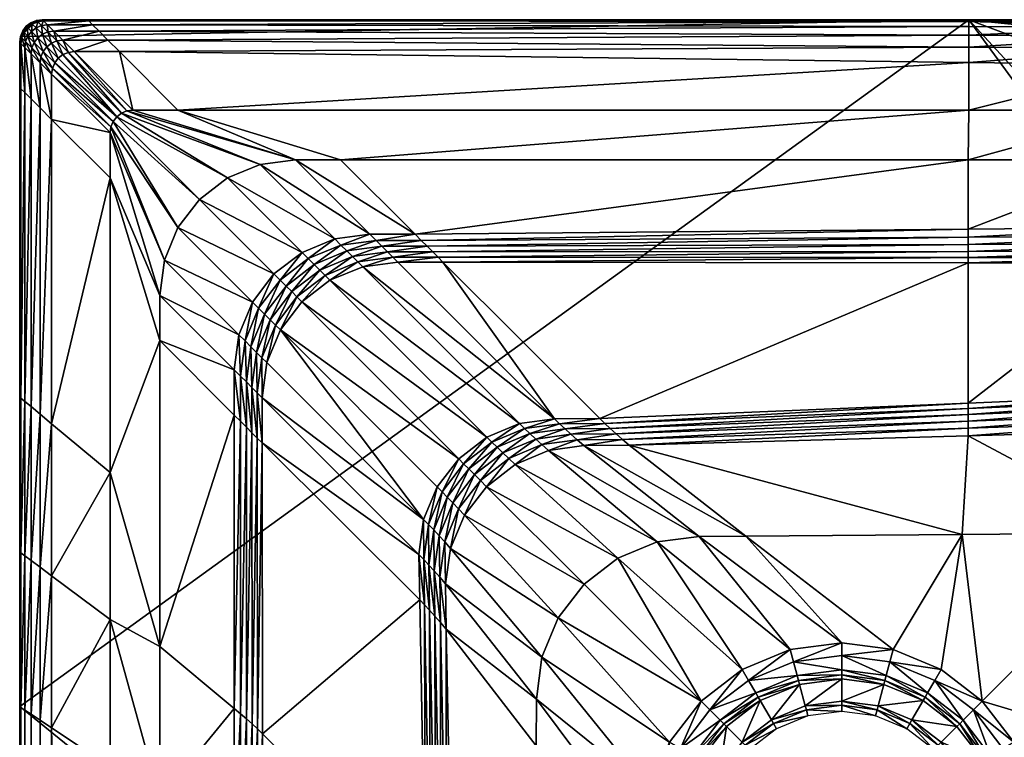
# Model space of a CAD drawing. Header units: centimetres. Extents: x 217.3 to 297.3, y -8 to 72.
# Tile 4 of 6: x 217.3 to 239, y 56.1 to 72. Entities that reach past the tile are written whole.
import ezdxf

# ---------------------------------------------------------------- set-up
doc = ezdxf.new("R2010")
doc.units = ezdxf.units.CM
doc.layers.get('0').update_dxf_attribs({"true_color": 0x58b11b})

msp = doc.modelspace()

# ---------------------------------------------------------------- meshes
at = {"color": 173, "true_color": 0x5858e1}
mesh = msp.add_polyface(dxfattribs=at)
corners = [(217.261, 56.751, 0), (218.761, -8.049, 0), (296.891, -8.032, 0), (238.261, 71.951, 0), (248.883, 49.111, 12.009), (255.035, 41.077, 12.013), (249.413, 34.454, 12.016), (244.236, 42.549, 12.008), (239.213, 49.999, 12), (240.059, 51.102, 12), (234.571, 27.789, 12.004), (234.07, 48.621, 12), (235.448, 48.44, 12), (236.826, 48.621, 12), (239.683, 36.588, 12.008), (228.61, 46.963, 12), (232.786, 49.153, 12), (261.766, 33.256, 12.016), (255.683, 26.917, 12.016), (263.514, 19.426, 12.016), (267.871, 40.374, 12.008), (260.506, 47.414, 12.009), (265.151, 55.976, 12), (254.375, 52.355, 12.006), (228.187, 7.317, 12), (236.462, 18.6, 12.008), (238.11, 49.153, 12), (243.458, 27.529, 12.012), (248.685, 20.374, 12.016), (256.388, 14.384, 12.012), (267.91, 8.653, 12.008), (240.014, 12.932, 12.008)]
mesh.append_faces([[corners[k] for k in face] for face in [(10, 13, 14), (13, 7, 14)]], dxfattribs={"vtx0": -1, "color": 173})
mesh.append_faces([[corners[k] for k in face] for face in [(10, 15, 11)]], dxfattribs={"vtx0": -1, "vtx1": -1, "color": 173})
mesh.append_faces([[corners[k] for k in face] for face in [(0, 1, 2), (0, 2, 3)]], dxfattribs={"vtx0": -1, "vtx1": -1, "vtx2": -1, "color": 173})
mesh.append_faces([[corners[k] for k in face] for face in [(10, 12, 13)]], dxfattribs={"vtx0": -1, "vtx2": -1, "color": 173})
mesh.append_faces([[corners[k] for k in face] for face in [(4, 7, 9), (13, 26, 7)]], dxfattribs={"vtx1": -1, "vtx2": -1, "color": 173})
mesh.append_faces([[corners[k] for k in face] for face in [(4, 5, 6), (6, 7, 4), (7, 8, 9), (10, 11, 12), (15, 16, 11), (6, 5, 17), (17, 18, 6), (19, 18, 17), (20, 21, 22), (23, 21, 5), (5, 4, 23), (21, 20, 17), (17, 5, 21), (24, 10, 25), (26, 8, 7), (14, 7, 6), (6, 27, 14), (27, 6, 18), (18, 28, 27), (18, 19, 29), (29, 28, 18), (30, 29, 19), (10, 14, 27), (27, 25, 10), (25, 27, 28), (28, 31, 25), (31, 28, 29)]], dxfattribs={"vtx2": -1, "color": 173})
mesh = msp.add_polyface(dxfattribs=at)
corners = [(223.028, 65.086, 16.669), (223.505, 65.707, 16.669), (226.975, 62.237, 12.331), (224.126, 66.184, 16.669), (227.596, 62.714, 12.331), (226.008, 67.204, 17), (225.008, 67.204, 17), (223.361, 68.851, 17), (224.361, 68.851, 17), (224.231, 67.102, 17), (222.585, 68.748, 17), (224.85, 66.484, 16.669), (224.74, 66.593, 16.788), (225.517, 66.695, 16.788), (224.017, 66.293, 16.788), (223.395, 65.817, 16.788), (225.4, 66.812, 16.881), (224.624, 66.71, 16.881), (225.276, 66.936, 16.947), (224.5, 66.833, 16.947), (225.145, 67.066, 16.987), (224.369, 66.964, 16.987), (223.9, 66.41, 16.881), (223.776, 66.534, 16.947), (223.645, 66.664, 16.987), (223.508, 66.802, 17), (223.279, 65.933, 16.881), (223.155, 66.057, 16.947), (238.261, 71.951, 15.313), (218.761, 71.951, 15.313), (218.761, 71.951, 0), (218.761, 71.951, 16), (217.278, 71.58, 0), (217.261, 56.751, 0), (238.261, 71.951, 0), (217.632, 71.934, 0)]
mesh.append_faces([[corners[k] for k in face] for face in [(32, 33, 34), (35, 32, 34)]], dxfattribs={"vtx0": -1, "vtx1": -1, "vtx2": -1, "color": 173})
mesh.append_faces([[corners[k] for k in face] for face in [(35, 34, 30)]], dxfattribs={"vtx0": -1, "vtx2": -1, "color": 173})
mesh.append_faces([[corners[k] for k in face] for face in [(0, 1, 2), (1, 3, 4), (5, 6, 7), (7, 8, 5), (6, 9, 10), (10, 7, 6), (11, 12, 13), (12, 11, 3), (3, 14, 12), (14, 3, 1), (1, 15, 14), (16, 13, 12), (12, 17, 16), (18, 16, 17), (17, 19, 18), (20, 18, 19), (19, 21, 20), (6, 20, 21), (21, 9, 6), (17, 12, 14), (14, 22, 17), (19, 17, 22), (22, 23, 19), (21, 19, 23), (23, 24, 21), (9, 21, 24), (24, 25, 9), (22, 14, 15), (23, 22, 26), (24, 23, 27), (28, 29, 30), (31, 29, 28)]], dxfattribs={"vtx2": -1, "color": 173})
mesh = msp.add_polyface(dxfattribs=at)
corners = [(217.278, 71.58, 15.313), (217.278, 71.58, 16), (217.261, 71.451, 16), (217.511, 71.884, 16), (217.511, 71.884, 15.313), (217.632, 71.934, 15.313), (217.408, 71.804, 16), (217.408, 71.804, 15.313), (217.328, 71.701, 16), (217.328, 71.701, 15.313), (217.306, 71.552, 16.36), (217.289, 71.422, 16.36), (217.539, 71.855, 16.36), (217.632, 71.934, 16), (217.436, 71.776, 16.36), (217.356, 71.672, 16.36), (217.521, 71.691, 16.64), (217.624, 71.771, 16.64), (217.441, 71.588, 16.64), (217.583, 71.446, 16.84), (217.662, 71.55, 16.84), (217.391, 71.467, 16.64), (217.261, 71.451, 0), (217.278, 71.58, 0), (217.511, 71.884, 0), (217.408, 71.804, 0), (217.328, 71.701, 0), (217.632, 71.934, 0)]
mesh.append_faces([[corners[k] for k in face] for face in [(27, 25, 23)]], dxfattribs={"vtx0": -1, "vtx1": -1, "vtx2": -1, "color": 173})
mesh.append_faces([[corners[k] for k in face] for face in [(0, 1, 2), (3, 4, 5), (6, 7, 4), (4, 3, 6), (8, 9, 7), (7, 6, 8), (1, 0, 9), (9, 8, 1), (1, 10, 11), (12, 3, 13), (14, 6, 3), (3, 12, 14), (15, 8, 6), (6, 14, 15), (10, 1, 8), (8, 15, 10), (16, 14, 12), (12, 17, 16), (18, 15, 14), (14, 16, 18), (19, 18, 16), (16, 20, 19), (21, 10, 15), (15, 18, 21), (22, 23, 0), (5, 4, 24), (25, 24, 4), (4, 7, 25), (26, 25, 7), (7, 9, 26), (23, 26, 9), (9, 0, 23), (27, 24, 25), (25, 26, 23)]], dxfattribs={"vtx2": -1, "color": 173})
mesh = msp.add_polyface(dxfattribs=at)
corners = [(217.761, 71.951, 16), (217.761, 71.951, 15.313), (218.761, 71.951, 15.313), (218.761, 71.951, 16), (217.632, 71.934, 16), (217.632, 71.934, 15.313), (217.511, 71.884, 16), (217.789, 71.922, 16.36), (218.789, 71.922, 16.36), (217.66, 71.905, 16.36), (217.539, 71.855, 16.36), (217.874, 71.838, 16.64), (218.874, 71.838, 16.64), (218.016, 71.696, 16.84), (219.016, 71.696, 16.84), (218.214, 71.498, 16.96), (217.745, 71.821, 16.64), (217.886, 71.679, 16.84), (218.084, 71.481, 16.96), (217.624, 71.771, 16.64), (217.766, 71.629, 16.84), (217.964, 71.431, 16.96), (217.662, 71.55, 16.84), (217.521, 71.691, 16.64), (217.761, 71.951, 0), (218.761, 71.951, 0), (217.632, 71.934, 0), (217.511, 71.884, 0)]
mesh.append_faces([[corners[k] for k in face] for face in [(24, 26, 25)]], dxfattribs={"vtx1": -1, "color": 173})
mesh.append_faces([[corners[k] for k in face] for face in [(0, 1, 2), (2, 3, 0), (4, 5, 1), (1, 0, 4), (5, 4, 6), (7, 0, 3), (3, 8, 7), (9, 4, 0), (0, 7, 9), (4, 9, 10), (11, 7, 8), (8, 12, 11), (13, 11, 12), (12, 14, 13), (15, 13, 14), (16, 9, 7), (7, 11, 16), (17, 16, 11), (11, 13, 17), (18, 17, 13), (13, 15, 18), (19, 10, 9), (9, 16, 19), (20, 19, 16), (16, 17, 20), (21, 20, 17), (17, 18, 21), (22, 23, 19), (19, 20, 22), (24, 25, 2), (2, 1, 24), (26, 24, 1), (1, 5, 26), (27, 26, 5)]], dxfattribs={"vtx2": -1, "color": 173})
mesh = msp.add_polyface(dxfattribs=at)
corners = [(229.096, 63.116, 12.331), (225.626, 66.586, 16.669), (226.626, 66.586, 16.669), (224.126, 66.184, 16.669), (224.85, 66.484, 16.669), (228.32, 63.013, 12.331), (230.096, 63.123, 12.331), (238.249, 66.57, 16.61), (224.361, 68.851, 17), (220.761, 69.951, 17), (238.261, 69.951, 17), (219.468, 71.244, 17), (238.261, 71.002, 17), (226.517, 66.696, 16.788), (225.517, 66.695, 16.788), (238.249, 66.689, 16.751), (226.4, 66.812, 16.881), (225.4, 66.812, 16.881), (226.276, 66.936, 16.947), (225.276, 66.936, 16.947), (226.145, 67.066, 16.987), (225.145, 67.066, 16.987), (226.008, 67.204, 17), (225.008, 67.204, 17), (238.249, 66.824, 16.86), (238.249, 66.973, 16.938), (238.249, 67.136, 16.984), (238.249, 67.315, 17), (218.761, 71.951, 0), (238.261, 71.951, 0), (238.261, 71.951, 15.313), (238.261, 71.951, 16), (218.761, 71.951, 16), (238.249, 68.851, 17), (218.789, 71.922, 16.36), (238.261, 71.913, 16.36), (218.874, 71.838, 16.64), (238.261, 71.799, 16.64), (219.016, 71.696, 16.84), (238.261, 71.609, 16.84), (219.214, 71.498, 16.96), (238.261, 71.343, 16.96)]
mesh.append_faces([[corners[k] for k in face] for face in [(0, 1, 2), (3, 4, 5), (4, 1, 0), (6, 2, 7), (8, 9, 10), (9, 11, 12), (13, 2, 1), (1, 14, 13), (14, 1, 4), (2, 13, 15), (16, 13, 14), (14, 17, 16), (18, 16, 17), (17, 19, 18), (20, 18, 19), (19, 21, 20), (22, 20, 21), (21, 23, 22), (13, 16, 24), (16, 18, 25), (18, 20, 26), (20, 22, 27), (28, 29, 30), (30, 31, 32), (22, 8, 33), (34, 32, 31), (31, 35, 34), (36, 34, 35), (35, 37, 36), (38, 36, 37), (37, 39, 38), (40, 38, 39), (39, 41, 40), (11, 40, 41), (41, 12, 11)]], dxfattribs={"vtx2": -1, "color": 173})
mesh = msp.add_polyface(dxfattribs=at)
corners = [(238.261, 71.951, 16), (238.261, 71.951, 15.313), (242.261, 71.951, 15.313), (242.261, 71.951, 16), (255.29, 65.594, 17), (242.249, 67.351, 17), (242.249, 68.851, 17), (238.249, 67.315, 17), (238.249, 68.851, 17), (242.261, 71.911, 16.36), (238.261, 71.913, 16.36), (242.261, 71.791, 16.64), (238.261, 71.799, 16.64), (242.261, 71.591, 16.84), (238.261, 71.609, 16.84), (242.261, 71.311, 16.96), (238.261, 71.343, 16.96), (242.261, 70.951, 17), (238.261, 71.002, 17), (242.249, 66.827, 16.853), (242.249, 66.985, 16.934), (255.195, 65.241, 16.934), (242.249, 67.159, 16.984), (255.24, 65.409, 16.984), (242.261, 69.951, 17), (238.261, 69.951, 17), (242.249, 66.687, 16.738), (242.249, 66.564, 16.59), (238.249, 66.57, 16.61), (238.249, 66.689, 16.751), (238.249, 66.824, 16.86), (238.249, 66.973, 16.938), (238.249, 67.136, 16.984), (242.261, 71.951, 0), (238.261, 71.951, 0), (256.496, 70.077, 0)]
mesh.append_faces([[corners[k] for k in face] for face in [(0, 1, 2), (2, 3, 0), (4, 5, 6), (7, 8, 6), (6, 5, 7), (9, 10, 0), (0, 3, 9), (11, 12, 10), (10, 9, 11), (11, 13, 14), (14, 12, 11), (13, 15, 16), (16, 14, 13), (15, 17, 18), (18, 16, 15), (19, 20, 21), (20, 22, 23), (22, 5, 4), (24, 6, 8), (8, 25, 24), (17, 24, 25), (25, 18, 17), (26, 27, 28), (28, 29, 26), (19, 26, 29), (29, 30, 19), (20, 19, 30), (30, 31, 20), (22, 20, 31), (31, 32, 22), (5, 22, 32), (32, 7, 5), (33, 2, 1), (1, 34, 33), (35, 33, 34)]], dxfattribs={"vtx2": -1, "color": 173})
mesh = msp.add_polyface(dxfattribs=at)
corners = [(282.654, 40.272, 12.408), (275.267, 49.957, 12.41), (277.335, 52.025, 16.59), (285.216, 41.751, 16.592), (285.324, 41.813, 16.739), (277.423, 52.112, 16.738), (282.137, 39.973, 12.016), (281.971, 39.877, 12), (274.711, 49.401, 12), (274.846, 49.536, 12.016), (285.446, 41.883, 16.853), (285.582, 41.962, 16.935), (277.522, 52.211, 16.853), (285.734, 42.05, 16.984), (277.633, 52.323, 16.934), (282.288, 40.061, 12.065), (274.97, 49.659, 12.066), (282.425, 40.139, 12.147), (275.081, 49.771, 12.148), (282.547, 40.21, 12.261), (275.18, 49.87, 12.262), (297.261, 7.952, 0), (281.152, 55.842, 0), (238.261, 71.951, 0), (296.891, -8.032, 0), (281.78, 39.734, 12), (274.928, 31.387, 12.008), (267.871, 40.374, 12.008), (274.616, 49.374, 12), (281.204, 20.659, 12.004), (286.299, 4.23, 12), (277.475, 15.357, 12.008), (261.766, 33.256, 12.016), (269.282, 24.891, 12.012), (263.514, 19.426, 12.016), (265.151, 55.976, 12), (285.836, 28.779, 12), (273.556, 11.759, 12.008), (267.91, 8.653, 12.008)]
mesh.append_faces([[corners[k] for k in face] for face in [(29, 30, 31)]], dxfattribs={"vtx0": -1, "color": 173})
mesh.append_faces([[corners[k] for k in face] for face in [(21, 22, 23), (24, 21, 23)]], dxfattribs={"vtx0": -1, "vtx1": -1, "vtx2": -1, "color": 173})
mesh.append_faces([[corners[k] for k in face] for face in [(0, 1, 2), (2, 3, 0), (4, 3, 2), (2, 5, 4), (6, 7, 8), (8, 9, 6), (10, 4, 5), (11, 10, 12), (13, 11, 14), (15, 6, 9), (9, 16, 15), (17, 15, 16), (16, 18, 17), (19, 17, 18), (18, 20, 19), (0, 19, 20), (20, 1, 0), (25, 26, 27), (27, 28, 25), (8, 7, 25), (25, 28, 8), (32, 33, 34), (35, 28, 27), (26, 25, 36), (36, 29, 26), (31, 37, 34), (34, 33, 31), (32, 27, 26), (26, 33, 32), (33, 26, 29), (29, 31, 33), (34, 37, 38)]], dxfattribs={"vtx2": -1, "color": 173})
mesh = msp.add_polyface(dxfattribs=at)
corners = [(242.249, 66.564, 16.59), (255.086, 64.836, 16.589), (254.334, 62.034, 12.411), (242.261, 71.951, 16), (242.261, 71.951, 15.313), (256.496, 70.077, 15.313), (256.496, 70.077, 16), (269.761, 64.582, 15.313), (255.712, 67.161, 17), (242.249, 68.851, 17), (242.261, 69.951, 17), (255.986, 68.181, 17), (268.277, 62.012, 17), (255.29, 65.594, 17), (242.261, 70.951, 17), (256.236, 69.111, 17), (269.261, 63.716, 17), (242.261, 71.911, 16.36), (256.486, 70.038, 16.36), (269.761, 64.582, 16), (242.261, 71.791, 16.64), (256.455, 69.922, 16.64), (242.261, 71.591, 16.84), (256.403, 69.729, 16.84), (242.261, 71.311, 16.96), (256.33, 69.459, 16.96), (269.741, 64.547, 16.36), (269.681, 64.444, 16.64), (269.581, 64.27, 16.84), (269.441, 64.028, 16.96), (255.118, 64.954, 16.737), (255.154, 65.089, 16.852), (242.249, 66.687, 16.738), (255.195, 65.241, 16.934), (242.249, 66.827, 16.853), (255.24, 65.409, 16.984), (242.249, 66.985, 16.934), (242.249, 67.159, 16.984), (242.261, 71.951, 0), (256.496, 70.077, 0), (281.152, 55.842, 0), (238.261, 71.951, 0)]
mesh.append_faces([[corners[k] for k in face] for face in [(40, 39, 41)]], dxfattribs={"vtx0": -1, "vtx1": -1, "vtx2": -1, "color": 173})
mesh.append_faces([[corners[k] for k in face] for face in [(0, 1, 2), (3, 4, 5), (5, 6, 3), (6, 5, 7), (8, 9, 10), (10, 11, 8), (12, 8, 11), (9, 8, 13), (10, 14, 15), (15, 11, 10), (11, 15, 16), (17, 3, 6), (6, 18, 17), (18, 6, 19), (20, 17, 18), (18, 21, 20), (22, 20, 21), (21, 23, 22), (24, 22, 23), (23, 25, 24), (14, 24, 25), (25, 15, 14), (21, 18, 26), (23, 21, 27), (25, 23, 28), (15, 25, 29), (30, 1, 0), (31, 30, 32), (33, 31, 34), (35, 33, 36), (13, 35, 37), (38, 39, 5), (5, 4, 38), (7, 5, 39)]], dxfattribs={"vtx2": -1, "color": 173})
mesh = msp.add_polyface(dxfattribs=at)
corners = [(220.761, 69.951, 17), (224.361, 68.851, 17), (223.361, 68.851, 17), (219.761, 69.951, 17), (219.261, 68.451, 17), (219.261, 69.451, 17), (220.361, 65.851, 17), (220.463, 66.627, 17), (219.278, 69.58, 17), (220.763, 67.351, 17), (219.328, 69.701, 17), (221.24, 67.972, 17), (219.408, 69.804, 17), (221.861, 68.449, 17), (219.511, 69.884, 17), (222.585, 68.748, 17), (219.632, 69.934, 17), (224.231, 67.102, 17), (223.508, 66.802, 17), (222.886, 66.326, 17), (222.41, 65.704, 17), (217.968, 69.744, 17), (217.968, 70.744, 17), (217.985, 70.873, 17), (218.035, 70.994, 17), (218.218, 71.177, 17), (218.339, 71.227, 17), (218.468, 71.244, 17), (219.468, 71.244, 17), (219.016, 71.696, 16.84), (219.214, 71.498, 16.96), (218.214, 71.498, 16.96), (223.645, 66.664, 16.987), (223.024, 66.188, 16.987)]
mesh.append_faces([[corners[k] for k in face] for face in [(0, 1, 2), (2, 3, 0), (4, 5, 6), (7, 6, 5), (5, 8, 7), (9, 7, 8), (8, 10, 9), (11, 9, 10), (10, 12, 11), (13, 11, 12), (12, 14, 13), (15, 13, 14), (14, 16, 15), (2, 15, 16), (16, 3, 2), (17, 18, 13), (13, 15, 17), (18, 19, 11), (11, 13, 18), (19, 20, 9), (9, 11, 19), (7, 9, 20), (5, 4, 21), (8, 5, 22), (10, 8, 23), (12, 10, 24), (25, 14, 12), (26, 16, 14), (27, 3, 16), (3, 27, 28), (28, 0, 3), (29, 30, 31), (30, 28, 27), (18, 32, 33), (33, 19, 18)]], dxfattribs={"vtx2": -1, "color": 173})
mesh = msp.add_polyface(dxfattribs=at)
corners = [(217.261, 71.451, 16), (217.261, 71.451, 15.313), (217.278, 71.58, 15.313), (217.261, 70.451, 16), (217.289, 71.422, 16.36), (217.278, 71.58, 16), (217.289, 70.422, 16.36), (218.468, 71.244, 17), (218.214, 71.498, 16.96), (219.214, 71.498, 16.96), (217.374, 71.338, 16.64), (217.306, 71.552, 16.36), (217.391, 71.467, 16.64), (217.516, 71.196, 16.84), (217.533, 71.326, 16.84), (217.714, 70.998, 16.96), (217.731, 71.128, 16.96), (217.968, 70.744, 17), (217.985, 70.873, 17), (218.339, 71.227, 17), (218.084, 71.481, 16.96), (218.218, 71.177, 17), (217.964, 71.431, 16.96), (217.86, 71.352, 16.96), (217.662, 71.55, 16.84), (217.766, 71.629, 16.84), (218.115, 71.097, 17), (217.781, 71.248, 16.96), (217.583, 71.446, 16.84), (218.035, 70.994, 17), (217.441, 71.588, 16.64), (217.374, 70.338, 16.64), (217.261, 71.451, 0), (217.261, 70.451, 0), (217.278, 71.58, 0)]
mesh.append_faces([[corners[k] for k in face] for face in [(0, 1, 2), (1, 0, 3), (4, 0, 5), (0, 4, 6), (7, 8, 9), (10, 4, 11), (11, 12, 10), (13, 10, 12), (12, 14, 13), (15, 13, 14), (14, 16, 15), (17, 15, 16), (16, 18, 17), (19, 20, 8), (8, 7, 19), (21, 22, 20), (20, 19, 21), (23, 24, 25), (25, 22, 23), (26, 23, 22), (22, 21, 26), (27, 28, 24), (24, 23, 27), (29, 27, 23), (23, 26, 29), (14, 12, 30), (30, 28, 14), (16, 14, 28), (28, 27, 16), (18, 16, 27), (27, 29, 18), (4, 10, 31), (2, 1, 32), (33, 32, 1), (34, 32, 33)]], dxfattribs={"vtx2": -1, "color": 173})
mesh = msp.add_polyface(dxfattribs=at)
corners = [(222.008, 64.204, 17), (222.008, 63.204, 17), (220.361, 64.851, 17), (222.4, 63.812, 16.881), (222.276, 63.936, 16.947), (222.378, 64.712, 16.947), (222.145, 64.066, 16.987), (222.248, 64.843, 16.987), (222.517, 62.695, 16.788), (222.4, 62.812, 16.881), (222.276, 62.936, 16.947), (222.146, 63.066, 16.987), (217.278, 71.58, 0), (217.261, 60.176, 0), (217.261, 56.751, 0), (220.361, 58.084, 17), (219.261, 61.934, 17), (222.406, 56.368, 16.883), (222.281, 56.481, 16.948), (222.148, 56.595, 16.987), (222.008, 56.712, 17), (217.261, 63.601, 15.313), (217.261, 63.601, 16), (217.261, 60.176, 16), (217.261, 60.176, 15.313), (219.261, 58.676, 17), (217.968, 59.645, 17), (217.968, 63.011, 17), (217.289, 63.577, 16.36), (217.289, 60.154, 16.36), (217.374, 63.506, 16.64), (217.374, 60.091, 16.64), (217.516, 63.389, 16.84), (217.516, 59.985, 16.84), (217.714, 63.224, 16.96), (217.714, 59.836, 16.96), (217.261, 63.601, 0)]
mesh.append_faces([[corners[k] for k in face] for face in [(12, 13, 14)]], dxfattribs={"vtx0": -1, "vtx2": -1, "color": 173})
mesh.append_faces([[corners[k] for k in face] for face in [(0, 1, 2), (3, 4, 5), (4, 6, 7), (8, 9, 3), (4, 3, 9), (9, 10, 4), (6, 4, 10), (10, 11, 6), (0, 6, 11), (11, 1, 0), (2, 15, 16), (15, 2, 1), (17, 9, 8), (18, 10, 9), (19, 11, 10), (20, 1, 11), (21, 22, 23), (23, 24, 21), (25, 16, 15), (26, 27, 16), (16, 25, 26), (23, 22, 28), (28, 29, 23), (29, 28, 30), (30, 31, 29), (31, 30, 32), (32, 33, 31), (33, 32, 34), (34, 35, 33), (35, 34, 27), (27, 26, 35), (36, 21, 24), (24, 13, 36)]], dxfattribs={"vtx2": -1, "color": 173})
mesh = msp.add_polyface(dxfattribs=at)
corners = [(217.261, 70.451, 16), (217.261, 70.451, 15.313), (217.261, 71.451, 15.313), (217.968, 69.744, 17), (217.968, 70.744, 17), (219.261, 69.451, 17), (217.985, 70.873, 17), (219.278, 69.58, 17), (218.035, 70.994, 17), (219.328, 69.701, 17), (218.115, 71.097, 17), (219.408, 69.804, 17), (218.218, 71.177, 17), (219.511, 69.884, 17), (218.339, 71.227, 17), (219.632, 69.934, 17), (218.468, 71.244, 17), (217.289, 70.422, 16.36), (217.261, 71.451, 16), (217.374, 70.338, 16.64), (217.289, 71.422, 16.36), (217.516, 70.196, 16.84), (217.374, 71.338, 16.64), (217.516, 71.196, 16.84), (217.714, 69.998, 16.96), (217.714, 70.998, 16.96), (217.261, 70.451, 0), (217.278, 71.58, 0), (217.261, 63.601, 0), (217.261, 60.176, 0), (217.261, 63.601, 16), (217.261, 63.601, 15.313), (217.968, 63.011, 17), (219.261, 68.451, 17), (217.289, 63.577, 16.36), (217.374, 63.506, 16.64), (217.516, 63.389, 16.84), (217.714, 63.224, 16.96)]
mesh.append_faces([[corners[k] for k in face] for face in [(27, 26, 28), (27, 28, 29)]], dxfattribs={"vtx0": -1, "vtx2": -1, "color": 173})
mesh.append_faces([[corners[k] for k in face] for face in [(0, 1, 2), (3, 4, 5), (4, 6, 7), (6, 8, 9), (8, 10, 11), (11, 10, 12), (13, 12, 14), (15, 14, 16), (17, 0, 18), (19, 17, 20), (21, 19, 22), (22, 23, 21), (24, 21, 23), (23, 25, 24), (3, 24, 25), (25, 4, 3), (2, 1, 26), (1, 0, 30), (30, 31, 1), (32, 3, 33), (30, 0, 17), (17, 34, 30), (34, 17, 19), (19, 35, 34), (35, 19, 21), (21, 36, 35), (36, 21, 24), (24, 37, 36), (37, 24, 3), (3, 32, 37), (26, 1, 31), (31, 28, 26)]], dxfattribs={"vtx2": -1, "color": 173})
mesh = msp.add_polyface(dxfattribs=at)
corners = [(238.249, 66.57, 16.61), (238.244, 63.468, 12.384), (230.096, 63.123, 12.331), (238.261, 69.951, 17), (238.249, 68.851, 17), (224.361, 68.851, 17), (238.261, 71.002, 17), (220.761, 69.951, 17), (238.249, 66.689, 16.751), (226.626, 66.586, 16.669), (230.745, 62.537, 12), (230.596, 62.663, 12.013), (238.243, 62.912, 12.015), (238.243, 62.742, 12), (238.249, 66.824, 16.86), (226.517, 66.696, 16.788), (238.249, 66.973, 16.938), (226.4, 66.812, 16.881), (238.249, 67.136, 16.984), (226.276, 66.936, 16.947), (238.249, 67.315, 17), (226.145, 67.066, 16.987), (230.457, 62.785, 12.053), (238.243, 63.07, 12.061), (230.327, 62.902, 12.119), (238.244, 63.216, 12.138), (230.207, 63.015, 12.212), (238.244, 63.348, 12.246), (226.008, 67.204, 17), (236.587, 58.014, 12), (233.324, 60.526, 12), (238.117, 60.559, 12), (237.648, 57.574, 12), (234.309, 58.014, 12), (231.363, 60.395, 12), (232.295, 60.518, 12), (235.448, 58.164, 12), (233.248, 57.574, 12), (238.56, 56.875, 12), (235.448, 57.884, 12), (234.382, 57.744, 12), (236.515, 57.744, 12), (235.448, 57.567, 12)]
mesh.append_faces([[corners[k] for k in face] for face in [(0, 1, 2), (3, 4, 5), (6, 3, 7), (8, 0, 9), (10, 11, 12), (12, 13, 10), (14, 8, 15), (16, 14, 17), (18, 16, 19), (20, 18, 21), (11, 22, 23), (23, 12, 11), (22, 24, 25), (25, 23, 22), (24, 26, 27), (27, 25, 24), (26, 2, 1), (1, 27, 26), (4, 20, 28), (29, 30, 31), (31, 32, 29), (33, 34, 35), (35, 36, 33), (34, 33, 37), (36, 35, 30), (30, 29, 36), (38, 32, 31), (36, 39, 40), (40, 33, 36), (29, 41, 39), (39, 36, 29), (41, 29, 32), (40, 39, 42), (10, 13, 31), (31, 30, 10)]], dxfattribs={"vtx2": -1, "color": 173})
mesh = msp.add_polyface(dxfattribs=at)
corners = [(220.361, 65.851, 17), (220.361, 64.851, 17), (219.261, 68.451, 17), (222.41, 65.704, 17), (222.11, 64.981, 17), (220.463, 66.627, 17), (222.008, 64.204, 17), (223.395, 65.817, 16.788), (223.505, 65.707, 16.669), (223.028, 65.086, 16.669), (222.918, 65.195, 16.788), (222.728, 64.362, 16.669), (222.619, 64.472, 16.788), (222.378, 64.712, 16.947), (222.502, 64.588, 16.881), (222.4, 63.812, 16.881), (222.248, 64.843, 16.987), (222.276, 63.936, 16.947), (222.145, 64.066, 16.987), (223.279, 65.933, 16.881), (223.9, 66.41, 16.881), (223.155, 66.057, 16.947), (223.776, 66.534, 16.947), (223.024, 66.188, 16.987), (223.645, 66.664, 16.987), (222.802, 65.312, 16.881), (222.678, 65.436, 16.947), (222.547, 65.566, 16.987), (222.886, 66.326, 17), (219.261, 61.934, 17), (217.968, 63.011, 17)]
mesh.append_faces([[corners[k] for k in face] for face in [(0, 1, 2), (3, 4, 5), (4, 6, 0), (0, 5, 4), (1, 0, 6), (7, 8, 9), (9, 10, 7), (10, 9, 11), (11, 12, 10), (13, 14, 15), (16, 13, 17), (4, 16, 18), (18, 6, 4), (7, 19, 20), (19, 21, 22), (21, 23, 24), (19, 7, 10), (10, 25, 19), (21, 19, 25), (25, 26, 21), (23, 21, 26), (26, 27, 23), (28, 23, 27), (27, 3, 28), (25, 10, 12), (12, 14, 25), (26, 25, 14), (14, 13, 26), (27, 26, 13), (13, 16, 27), (3, 27, 16), (16, 4, 3), (29, 2, 1), (2, 29, 30)]], dxfattribs={"vtx2": -1, "color": 173})
mesh = msp.add_polyface(dxfattribs=at)
corners = [(254.334, 62.034, 12.411), (242.244, 63.637, 12.41), (242.249, 66.564, 16.59), (242.249, 66.687, 16.738), (255.118, 64.954, 16.737), (242.243, 62.851, 12), (242.243, 63.042, 12.016), (254.18, 61.461, 12.016), (242.249, 66.827, 16.853), (255.154, 65.089, 16.852), (242.243, 63.217, 12.066), (254.225, 61.629, 12.066), (242.244, 63.374, 12.147), (254.266, 61.781, 12.148), (242.244, 63.514, 12.262), (254.302, 61.916, 12.263), (238.244, 63.468, 12.384), (238.249, 66.57, 16.61), (238.243, 62.742, 12), (238.243, 62.912, 12.015), (238.243, 63.07, 12.061), (238.244, 63.216, 12.138), (238.244, 63.348, 12.246), (238.56, 56.875, 12), (242.277, 60.597, 12), (240.059, 56.426, 12), (239.259, 55.964, 12), (238.117, 60.559, 12), (240.591, 55.142, 12), (239.698, 54.902, 12), (239.017, 55.824, 12), (238.362, 56.678, 12), (238.742, 55.665, 12), (238.138, 56.453, 12), (238.646, 55.61, 12), (238.059, 56.374, 12), (238.568, 55.565, 11.941), (253.869, 60.527, 12)]
mesh.append_faces([[corners[k] for k in face] for face in [(0, 1, 2), (2, 3, 4), (5, 6, 7), (3, 8, 9), (6, 10, 11), (10, 12, 13), (12, 14, 15), (14, 1, 0), (2, 1, 16), (16, 17, 2), (6, 5, 18), (18, 19, 6), (10, 6, 19), (19, 20, 10), (12, 10, 20), (20, 21, 12), (14, 12, 21), (21, 22, 14), (1, 14, 22), (22, 16, 1), (23, 24, 25), (25, 26, 23), (27, 24, 23), (25, 28, 29), (29, 26, 25), (26, 30, 31), (31, 23, 26), (30, 26, 29), (31, 30, 32), (32, 33, 31), (33, 32, 34), (35, 34, 36), (18, 5, 24), (24, 27, 18), (37, 24, 5)]], dxfattribs={"vtx2": -1, "color": 173})
mesh = msp.add_polyface(dxfattribs=at)
corners = [(229.096, 63.116, 12.331), (228.32, 63.013, 12.331), (224.85, 66.484, 16.669), (226.664, 60.397, 12.013), (226.793, 60.252, 12), (226.682, 59.467, 12), (228.084, 62.241, 12.013), (228.226, 62.107, 12), (227.593, 61.618, 12), (227.456, 61.756, 12.013), (227.105, 60.985, 12), (226.971, 61.128, 12.013), (227.95, 62.368, 12.053), (228.678, 62.672, 12.053), (227.824, 62.49, 12.119), (228.549, 62.791, 12.119), (228.43, 62.905, 12.212), (227.706, 62.605, 12.212), (227.596, 62.714, 12.331), (227.325, 61.887, 12.053), (227.201, 62.011, 12.119), (227.084, 62.127, 12.212), (226.975, 62.237, 12.331), (226.844, 61.262, 12.053), (226.722, 61.388, 12.119), (226.607, 61.506, 12.212), (226.498, 61.616, 12.331), (226.54, 60.534, 12.053), (229.176, 58.717, 12), (229.748, 59.463, 12)]
mesh.append_faces([[corners[k] for k in face] for face in [(0, 1, 2), (3, 4, 5), (6, 7, 8), (8, 9, 6), (9, 8, 10), (10, 11, 9), (11, 10, 4), (4, 3, 11), (6, 12, 13), (12, 14, 15), (16, 15, 14), (14, 17, 16), (1, 16, 17), (17, 18, 1), (12, 6, 9), (9, 19, 12), (14, 12, 19), (19, 20, 14), (17, 14, 20), (20, 21, 17), (18, 17, 21), (21, 22, 18), (19, 9, 11), (11, 23, 19), (20, 19, 23), (23, 24, 20), (21, 20, 24), (24, 25, 21), (22, 21, 25), (25, 26, 22), (23, 11, 3), (3, 27, 23), (24, 23, 27), (4, 10, 28), (10, 8, 29)]], dxfattribs={"vtx2": -1, "color": 173})
mesh = msp.add_polyface(dxfattribs=at)
corners = [(226.626, 66.586, 16.669), (230.096, 63.123, 12.331), (229.096, 63.116, 12.331), (230.596, 62.663, 12.013), (230.745, 62.537, 12), (229.745, 62.53, 12), (229.596, 62.656, 12.013), (228.96, 62.418, 12), (228.814, 62.548, 12.013), (228.226, 62.107, 12), (228.084, 62.241, 12.013), (230.457, 62.785, 12.053), (229.457, 62.778, 12.053), (230.327, 62.902, 12.119), (229.327, 62.895, 12.119), (230.207, 63.015, 12.212), (229.207, 63.007, 12.212), (228.678, 62.672, 12.053), (228.549, 62.791, 12.119), (228.43, 62.905, 12.212), (228.32, 63.013, 12.331), (227.95, 62.368, 12.053), (233.248, 57.574, 12), (230.494, 60.036, 12), (231.363, 60.395, 12), (229.748, 59.463, 12), (229.176, 58.717, 12), (227.105, 60.985, 12), (227.593, 61.618, 12), (232.295, 60.518, 12), (233.324, 60.526, 12)]
mesh.append_faces([[corners[k] for k in face] for face in [(0, 1, 2), (3, 4, 5), (5, 6, 3), (6, 5, 7), (7, 8, 6), (8, 7, 9), (9, 10, 8), (11, 3, 6), (6, 12, 11), (13, 11, 12), (12, 14, 13), (15, 13, 14), (14, 16, 15), (1, 15, 16), (16, 2, 1), (12, 6, 8), (8, 17, 12), (14, 12, 17), (17, 18, 14), (16, 14, 18), (18, 19, 16), (2, 16, 19), (19, 20, 2), (17, 8, 10), (18, 17, 21), (22, 23, 24), (25, 26, 27), (28, 9, 23), (23, 25, 28), (9, 7, 24), (24, 23, 9), (7, 5, 29), (29, 24, 7), (5, 4, 30), (30, 29, 5)]], dxfattribs={"vtx2": -1, "color": 173})
mesh = msp.add_polyface(dxfattribs=at)
corners = [(226.198, 60.892, 12.331), (226.096, 60.116, 12.331), (222.626, 63.586, 16.669), (222.728, 64.362, 16.669), (223.028, 65.086, 16.669), (226.498, 61.616, 12.331), (226.975, 62.237, 12.331), (227.596, 62.714, 12.331), (223.505, 65.707, 16.669), (228.32, 63.013, 12.331), (224.126, 66.184, 16.669), (222.627, 62.586, 16.669), (226.111, 59.115, 12.331), (222.619, 64.472, 16.788), (222.517, 63.695, 16.788), (226.682, 59.467, 12), (226.556, 59.616, 12.013), (226.664, 60.397, 12.013), (222.517, 62.695, 16.788), (222.502, 64.588, 16.881), (222.4, 63.812, 16.881), (226.54, 60.534, 12.053), (226.434, 59.755, 12.053), (226.421, 60.662, 12.119), (226.317, 59.885, 12.119), (226.307, 60.782, 12.212), (226.204, 60.005, 12.212), (226.722, 61.388, 12.119), (226.607, 61.506, 12.212), (226.449, 58.755, 12.053), (226.332, 58.885, 12.119), (226.219, 59.005, 12.212), (222.522, 56.258, 16.792)]
mesh.append_faces([[corners[k] for k in face] for face in [(0, 1, 2), (2, 3, 0), (0, 3, 4), (4, 5, 0), (6, 5, 4), (7, 6, 8), (9, 7, 10), (11, 2, 1), (1, 12, 11), (13, 3, 2), (2, 14, 13), (15, 16, 17), (14, 2, 11), (11, 18, 14), (19, 13, 14), (14, 20, 19), (21, 17, 16), (16, 22, 21), (23, 21, 22), (22, 24, 23), (25, 23, 24), (24, 26, 25), (0, 25, 26), (26, 1, 0), (21, 23, 27), (28, 27, 23), (23, 25, 28), (5, 28, 25), (25, 0, 5), (20, 14, 18), (24, 22, 29), (26, 24, 30), (1, 26, 31), (31, 12, 1), (32, 18, 11)]], dxfattribs={"vtx2": -1, "color": 173})
mesh = msp.add_polyface(dxfattribs=at)
corners = [(217.261, 60.176, 15.313), (217.261, 60.176, 16), (217.261, 56.751, 16), (217.261, 56.751, 15.313), (219.261, 55.417, 17), (219.261, 58.676, 17), (220.361, 54.701, 17), (220.361, 51.317, 17), (222.008, 53.466, 17), (222.008, 50.22, 17), (217.968, 56.279, 17), (217.968, 59.645, 17), (217.289, 60.154, 16.36), (217.289, 56.732, 16.36), (217.374, 60.091, 16.64), (217.374, 56.675, 16.64), (217.516, 59.985, 16.84), (217.516, 56.581, 16.84), (217.714, 59.836, 16.96), (217.714, 56.449, 16.96), (222.151, 50.124, 16.987), (222.15, 53.36, 16.987), (222.284, 53.253, 16.948), (222.286, 50.025, 16.949), (217.261, 60.176, 0), (217.261, 56.751, 0), (222.008, 63.204, 17), (222.008, 56.712, 17), (220.361, 58.084, 17), (222.276, 62.936, 16.947), (222.281, 56.481, 16.948), (222.148, 56.595, 16.987), (222.146, 63.066, 16.987)]
mesh.append_faces([[corners[k] for k in face] for face in [(0, 1, 2), (2, 3, 0), (4, 5, 6), (6, 7, 4), (7, 6, 8), (8, 9, 7), (10, 11, 5), (5, 4, 10), (2, 1, 12), (12, 13, 2), (13, 12, 14), (14, 15, 13), (15, 14, 16), (16, 17, 15), (17, 16, 18), (18, 19, 17), (19, 18, 11), (11, 10, 19), (20, 21, 22), (22, 23, 20), (9, 8, 21), (21, 20, 9), (24, 0, 3), (3, 25, 24), (26, 27, 28), (29, 30, 31), (32, 31, 27), (28, 6, 5), (6, 28, 27), (27, 8, 6), (21, 31, 30), (30, 22, 21), (8, 27, 31), (31, 21, 8)]], dxfattribs={"vtx2": -1, "color": 173})
mesh = msp.add_polyface(dxfattribs=at)
corners = [(226.434, 59.755, 12.053), (226.556, 59.616, 12.013), (226.571, 58.616, 12.013), (226.449, 58.755, 12.053), (226.332, 58.885, 12.119), (226.317, 59.885, 12.119), (226.219, 59.005, 12.212), (226.204, 60.005, 12.212), (222.633, 49.713, 16.68), (222.631, 52.931, 16.678), (226.297, 49.272, 12.322), (222.527, 49.82, 16.795), (222.524, 53.039, 16.794), (222.411, 49.924, 16.885), (222.408, 53.146, 16.884), (222.286, 50.025, 16.949), (222.284, 53.253, 16.948), (222.63, 56.149, 16.675), (222.627, 62.586, 16.669), (226.111, 59.115, 12.331), (226.235, 52.553, 12.325), (222.522, 56.258, 16.792), (222.517, 62.695, 16.788), (222.406, 56.368, 16.883), (222.4, 62.812, 16.881), (222.281, 56.481, 16.948), (226.459, 52.321, 12.117), (226.578, 52.192, 12.052), (226.345, 52.442, 12.208), (226.522, 49.039, 12.116), (226.407, 49.16, 12.206)]
mesh.append_faces([[corners[k] for k in face] for face in [(0, 1, 2), (2, 3, 0), (3, 4, 5), (4, 6, 7), (8, 9, 10), (11, 12, 9), (9, 8, 11), (13, 14, 12), (12, 11, 13), (15, 16, 14), (14, 13, 15), (17, 18, 19), (19, 20, 17), (18, 17, 21), (22, 21, 23), (24, 23, 25), (26, 4, 3), (3, 27, 26), (28, 6, 4), (4, 26, 28), (20, 19, 6), (6, 28, 20), (9, 17, 20), (20, 10, 9), (12, 21, 17), (17, 9, 12), (14, 23, 21), (21, 12, 14), (16, 25, 23), (23, 14, 16), (29, 26, 27), (30, 28, 26), (26, 29, 30), (10, 20, 28), (28, 30, 10)]], dxfattribs={"vtx2": -1, "color": 173})
mesh = msp.add_polyface(dxfattribs=at)
corners = [(240.591, 55.142, 12), (240.772, 53.764, 12), (239.848, 53.764, 12), (239.698, 54.902, 12), (239.429, 54.83, 12), (239.017, 55.824, 12), (239.569, 53.764, 12), (239.698, 52.625, 12), (239.122, 54.748, 12), (238.742, 55.665, 12), (239.251, 53.764, 12), (239.122, 52.779, 12), (238.141, 55.318, 11.616), (238.568, 55.565, 11.941), (238.928, 54.696, 11.941), (238.452, 54.568, 11.616), (239.051, 53.764, 11.941), (238.558, 53.764, 11.616), (238.928, 52.831, 11.941), (239.015, 54.719, 12), (238.646, 55.61, 12), (239.141, 53.764, 12), (239.015, 52.808, 12), (238.366, 54.545, 11.557), (238.468, 53.764, 11.557), (238.366, 52.982, 11.557), (238.33, 53.764, 11.557), (238.232, 54.509, 11.557), (238.232, 53.018, 11.557), (248.883, 49.111, 12.009), (240.059, 56.426, 12), (242.277, 60.597, 12)]
mesh.append_faces([[corners[k] for k in face] for face in [(29, 30, 31)]], dxfattribs={"vtx0": -1, "color": 173})
mesh.append_faces([[corners[k] for k in face] for face in [(29, 0, 30)]], dxfattribs={"vtx0": -1, "vtx2": -1, "color": 173})
mesh.append_faces([[corners[k] for k in face] for face in [(0, 1, 2), (2, 3, 0), (3, 4, 5), (2, 6, 4), (4, 3, 2), (6, 2, 7), (5, 4, 8), (8, 9, 5), (4, 6, 10), (10, 8, 4), (11, 10, 6), (12, 13, 14), (14, 15, 12), (15, 14, 16), (16, 17, 15), (17, 16, 18), (19, 20, 9), (9, 8, 19), (21, 19, 8), (8, 10, 21), (22, 21, 10), (12, 15, 23), (20, 19, 14), (14, 13, 20), (24, 23, 15), (15, 17, 24), (19, 21, 16), (16, 14, 19), (25, 24, 17), (18, 16, 21), (23, 24, 26), (26, 27, 23), (28, 26, 24)]], dxfattribs={"vtx2": -1, "color": 173})
mesh = msp.add_polyface(dxfattribs=at)
corners = [(226.556, 59.616, 12.013), (226.682, 59.467, 12), (226.697, 58.467, 12), (226.571, 58.616, 12.013), (228.685, 55.887, 12), (228.693, 56.916, 12), (231.048, 53.764, 12), (232.337, 56.875, 12), (229.748, 59.463, 12), (230.494, 60.036, 12), (233.248, 57.574, 12), (229.176, 58.717, 12), (231.638, 55.964, 12), (228.816, 57.849, 12), (231.198, 54.902, 12), (231.468, 54.83, 12), (231.327, 53.764, 12), (231.879, 55.824, 12), (231.775, 54.748, 12), (232.155, 55.665, 12), (231.645, 53.764, 12), (231.882, 54.719, 12), (232.251, 55.61, 12), (231.756, 53.764, 12), (231.968, 54.696, 11.941), (232.328, 55.565, 11.941), (226.701, 52.053, 12.013), (226.829, 51.906, 12), (226.578, 52.192, 12.052), (226.449, 58.755, 12.053), (226.793, 60.252, 12)]
mesh.append_faces([[corners[k] for k in face] for face in [(0, 1, 2), (2, 3, 0), (4, 5, 6), (7, 8, 9), (9, 10, 7), (11, 8, 7), (7, 12, 11), (13, 11, 12), (12, 14, 13), (5, 13, 14), (14, 6, 5), (14, 15, 16), (16, 6, 14), (12, 17, 15), (15, 14, 12), (17, 12, 7), (16, 15, 18), (15, 17, 19), (19, 18, 15), (20, 18, 21), (22, 21, 18), (18, 19, 22), (23, 21, 24), (21, 22, 25), (25, 24, 21), (26, 3, 2), (2, 27, 26), (28, 29, 3), (3, 26, 28), (27, 2, 4), (2, 1, 5), (5, 4, 2), (1, 30, 13), (13, 5, 1), (11, 13, 30)]], dxfattribs={"vtx2": -1, "color": 173})
mesh = msp.add_polyface(dxfattribs=at)
corners = [(233.248, 57.574, 12), (233.388, 57.332, 12), (232.534, 56.678, 12), (232.337, 56.875, 12), (234.309, 58.014, 12), (234.382, 57.744, 12), (238.56, 56.875, 12), (238.362, 56.678, 12), (237.509, 57.332, 12), (237.648, 57.574, 12), (236.515, 57.744, 12), (235.448, 57.567, 12), (234.464, 57.437, 12), (233.547, 57.057, 12), (235.448, 57.884, 12), (236.433, 57.437, 12), (237.35, 57.057, 12), (234.643, 56.767, 11.616), (234.516, 57.243, 11.941), (235.448, 57.366, 11.941), (235.448, 56.873, 11.616), (236.381, 57.243, 11.941), (236.253, 56.767, 11.616), (237.25, 56.884, 11.941), (235.448, 57.456, 12), (234.493, 57.33, 12), (233.602, 56.961, 12), (236.404, 57.33, 12), (237.294, 56.961, 12), (233.647, 56.884, 11.941)]
mesh.append_faces([[corners[k] for k in face] for face in [(0, 1, 2), (2, 3, 0), (4, 5, 1), (1, 0, 4), (6, 7, 8), (8, 9, 6), (9, 8, 10), (11, 12, 5), (2, 1, 13), (1, 5, 12), (12, 13, 1), (14, 10, 15), (15, 11, 14), (10, 8, 16), (16, 15, 10), (17, 18, 19), (19, 20, 17), (20, 19, 21), (22, 21, 23), (24, 25, 12), (12, 11, 24), (25, 26, 13), (13, 12, 25), (27, 24, 11), (11, 15, 27), (28, 27, 15), (15, 16, 28), (25, 24, 19), (19, 18, 25), (26, 25, 18), (18, 29, 26), (24, 27, 21), (21, 19, 24), (27, 28, 23), (23, 21, 27)]], dxfattribs={"vtx2": -1, "color": 173})
mesh = msp.add_polyface(dxfattribs=at)
corners = [(237.509, 57.332, 12), (238.362, 56.678, 12), (238.138, 56.453, 12), (237.35, 57.057, 12), (236.381, 57.243, 11.941), (236.253, 56.767, 11.616), (235.448, 56.873, 11.616), (237.003, 56.457, 11.616), (237.25, 56.884, 11.941), (237.996, 56.311, 11.941), (237.647, 55.963, 11.616), (238.568, 55.565, 11.941), (238.141, 55.318, 11.616), (238.059, 56.374, 12), (237.294, 56.961, 12), (238.646, 55.61, 12), (234.643, 56.767, 11.616), (235.448, 56.784, 11.557), (236.23, 56.681, 11.557), (237.584, 55.899, 11.557), (236.958, 56.379, 11.557), (238.064, 55.274, 11.557), (238.366, 54.545, 11.557), (234.667, 56.681, 11.557), (235.448, 56.645, 11.557), (234.702, 56.547, 11.557), (236.194, 56.547, 11.557), (237.486, 55.801, 11.557), (236.889, 56.259, 11.557), (237.944, 55.205, 11.557), (238.232, 54.509, 11.557)]
mesh.append_faces([[corners[k] for k in face] for face in [(0, 1, 2), (2, 3, 0), (4, 5, 6), (7, 8, 9), (9, 10, 7), (8, 7, 5), (10, 9, 11), (11, 12, 10), (13, 14, 3), (3, 2, 13), (15, 13, 2), (16, 6, 17), (18, 17, 6), (6, 5, 18), (19, 20, 7), (7, 10, 19), (14, 13, 9), (9, 8, 14), (20, 18, 5), (5, 7, 20), (21, 19, 10), (10, 12, 21), (11, 9, 13), (22, 21, 12), (23, 17, 24), (24, 25, 23), (17, 18, 26), (26, 24, 17), (20, 19, 27), (27, 28, 20), (18, 20, 28), (28, 26, 18), (19, 21, 29), (29, 27, 19), (30, 29, 21)]], dxfattribs={"vtx2": -1, "color": 173})
mesh = msp.add_polyface(dxfattribs=at)
corners = [(232.337, 56.875, 12), (232.534, 56.678, 12), (231.879, 55.824, 12), (232.759, 56.453, 12), (232.155, 55.665, 12), (233.547, 57.057, 12), (232.328, 55.565, 11.941), (232.755, 55.318, 11.616), (232.444, 54.568, 11.616), (232.901, 56.311, 11.941), (233.249, 55.963, 11.616), (233.647, 56.884, 11.941), (233.893, 56.457, 11.616), (234.516, 57.243, 11.941), (234.643, 56.767, 11.616), (232.837, 56.374, 12), (232.251, 55.61, 12), (233.602, 56.961, 12), (235.448, 56.784, 11.557), (234.667, 56.681, 11.557), (232.833, 55.274, 11.557), (233.313, 55.899, 11.557), (233.938, 56.379, 11.557), (232.531, 54.545, 11.557), (232.953, 55.205, 11.557), (233.411, 55.801, 11.557), (234.007, 56.259, 11.557), (234.702, 56.547, 11.557)]
mesh.append_faces([[corners[k] for k in face] for face in [(0, 1, 2), (2, 1, 3), (3, 4, 2), (5, 3, 1), (6, 7, 8), (7, 6, 9), (9, 10, 7), (10, 9, 11), (11, 12, 10), (12, 11, 13), (13, 14, 12), (15, 16, 4), (4, 3, 15), (17, 15, 3), (3, 5, 17), (18, 19, 14), (8, 7, 20), (21, 20, 7), (7, 10, 21), (16, 15, 9), (9, 6, 16), (22, 21, 10), (10, 12, 22), (15, 17, 11), (11, 9, 15), (19, 22, 12), (12, 14, 19), (23, 20, 24), (20, 21, 25), (25, 24, 20), (21, 22, 26), (26, 25, 21), (22, 19, 27), (27, 26, 22)]], dxfattribs={"vtx2": -1, "color": 173})
mesh = msp.add_polyface(dxfattribs=at)
corners = [(226.359, 45.991, 12.32), (227.058, 5.762, 12.289), (222.649, 1.34, 16.711), (222.633, 49.713, 16.68), (217.261, -6.549, 16), (217.261, -6.549, 15.313), (217.261, 56.751, 15.313), (217.261, 56.751, 16), (220.361, -0.949, 17), (219.261, -4.549, 17), (219.261, 55.417, 17), (220.361, 51.317, 17), (222.008, 50.22, 17), (222.008, 0.697, 17), (217.968, -5.842, 17), (217.968, 56.279, 17), (217.289, -6.521, 16.36), (217.289, 56.732, 16.36), (217.374, 56.675, 16.64), (217.374, -6.436, 16.64), (217.516, -6.295, 16.84), (217.516, 56.581, 16.84), (217.714, -6.097, 16.96), (217.714, 56.449, 16.96), (222.527, 49.82, 16.795), (222.531, 1.221, 16.815), (222.411, 49.924, 16.885), (222.408, 1.098, 16.896), (222.286, 50.025, 16.949), (222.28, 0.97, 16.954), (222.146, 0.836, 16.988), (222.151, 50.124, 16.987), (217.261, -6.549, 0), (217.261, 56.751, 0), (226.297, 49.272, 12.322), (217.278, -7.679, 0), (218.761, -8.049, 0)]
mesh.append_faces([[corners[k] for k in face] for face in [(33, 35, 36)]], dxfattribs={"vtx0": -1, "vtx1": -1, "vtx2": -1, "color": 173})
mesh.append_faces([[corners[k] for k in face] for face in [(33, 32, 35)]], dxfattribs={"vtx1": -1, "vtx2": -1, "color": 173})
mesh.append_faces([[corners[k] for k in face] for face in [(0, 1, 2), (2, 3, 0), (4, 5, 6), (6, 7, 4), (8, 9, 10), (10, 11, 8), (12, 13, 8), (8, 11, 12), (9, 14, 15), (15, 10, 9), (16, 4, 7), (7, 17, 16), (18, 19, 16), (16, 17, 18), (20, 19, 18), (18, 21, 20), (22, 20, 21), (21, 23, 22), (14, 22, 23), (23, 15, 14), (24, 3, 2), (2, 25, 24), (26, 24, 25), (25, 27, 26), (28, 26, 27), (27, 29, 28), (28, 29, 30), (30, 31, 28), (12, 31, 30), (30, 13, 12), (6, 5, 32), (32, 33, 6), (34, 0, 3)]], dxfattribs={"vtx2": -1, "color": 173})

doc.saveas('drawing.dxf')
